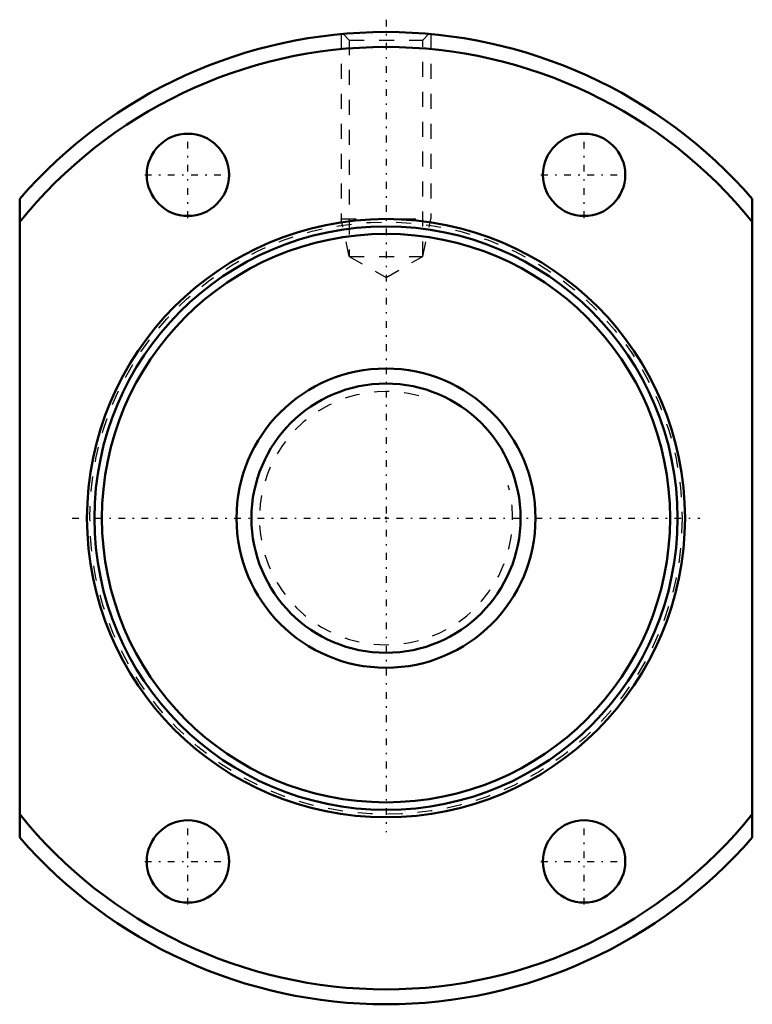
# Model space of a CAD drawing. Header units: millimetres. Extents: x -24.5 to 24.5, y -32.5 to 33.3.
import ezdxf

# ---------------------------------------------------------------- set-up
doc = ezdxf.new("R2010")
doc.units = ezdxf.units.MM
doc.linetypes.add('Center', pattern=[1.5, 0.45, -0.5, 0.05, -0.5])
doc.linetypes.add('Dashed', pattern=[2, 1, -1])
for name, color, linetype, lineweight in [('2d ConnectionPoints', 7, 'Continuous', 50), ('AM_0', 7, 'Continuous', 50), ('AM_5', 3, 'Continuous', 25), ('AM_7', 7, 'Center', 25), ('AM_9', 6, 'Dashed', 25)]:
    doc.layers.add(name, color=color, linetype=linetype, lineweight=lineweight)

# ---------------------------------------------------------------- blocks, each defined once
blk = doc.blocks.new('1_NRR000SBK_2020_3_6Nut_0_in_SBK2020_3_6RRG0_74LC0_0000__2')
at = {"layer": 'AM_0'}
for p, q in [((-24.5, -21.354), (-24.5, 21.354)), ((24.5, 21.354), (24.5, -21.354))]:
    blk.add_line(p, q, dxfattribs=at)
for centre, radius in [((-13.25, 22.95), 2.75), ((13.25, 22.95), 2.75), ((0, 0), 20), ((0, 0), 19.5), ((0, 0), 19), ((-13.25, -22.95), 2.75), ((13.25, -22.95), 2.75)]:
    blk.add_circle(centre, radius, dxfattribs=at)
for radius, start, end in [(32.5, 41.07535, 138.92465), (31.5, 38.94244, 141.05756), (31.5, 218.94244, 321.05756), (32.5, 221.07535, 318.92465)]:
    blk.add_arc((0, 0), radius, start, end, dxfattribs=at)
at = {"layer": 'AM_5', "linetype": 'Dashed'}
for p, q in [((-3, 32.361), (-3, 20)), ((3, 32.361), (3, 20)), ((-2.458, 17.5), (-3, 20)), ((-3, 20), (3, 20)), ((2.459, 17.5), (3, 20))]:
    blk.add_line(p, q, dxfattribs=at)
at = {"layer": 'AM_7'}
for p, q in [((0, 33.321), (0, -21)), ((-13.25, 20.062), (-13.25, 25.837)), ((13.25, 20.062), (13.25, 25.837)), ((-16.137, 22.95), (-10.363, 22.95)), ((10.363, 22.95), (16.137, 22.95)), ((-21, 0), (21, 0)), ((-13.25, -25.837), (-13.25, -20.062)), ((13.25, -25.837), (13.25, -20.062)), ((-16.137, -22.95), (-10.363, -22.95)), ((10.363, -22.95), (16.137, -22.95))]:
    blk.add_line(p, q, dxfattribs=at)
at = {"layer": 'AM_9'}
for p, q in [((-2.868, 32.368), (-2.458, 31.959)), ((2.459, 31.959), (2.869, 32.369)), ((-2.458, 31.959), (-2.458, 17.5)), ((-2.458, 31.959), (2.459, 31.959)), ((2.459, 17.5), (2.459, 31.959)), ((-2.458, 17.5), (2.459, 17.5)), ((-2.458, 17.5), (0, 16.081)), ((0, 16.081), (2.459, 17.5))]:
    blk.add_line(p, q, dxfattribs=at)
blk.add_circle((0, 0), 19.8, dxfattribs=at)
blk = doc.blocks.new('2_NRR000SBK_2020_3_60Shaft_0_in_SBK2020_3_6RRG0_74LC0_0000__2')
at = {"layer": 'AM_0'}
for radius in [10, 9]:
    blk.add_circle((0, 0), radius, dxfattribs=at)
at = {"layer": 'AM_5', "linetype": 'Dashed'}
blk.add_arc((0, 0), 8.467, 75, 15, dxfattribs=at)

msp = doc.modelspace()

# ---------------------------------------------------------------- linework, layer by layer
at = {"layer": '2d ConnectionPoints'}
msp.add_point((0, 0), dxfattribs=at)

# ---------------------------------------------------------------- block references
for name in ['1_NRR000SBK_2020_3_6Nut_0_in_SBK2020_3_6RRG0_74LC0_0000__2', '2_NRR000SBK_2020_3_60Shaft_0_in_SBK2020_3_6RRG0_74LC0_0000__2']:
    msp.add_blockref(name, (0, 0))

doc.saveas('drawing.dxf')
